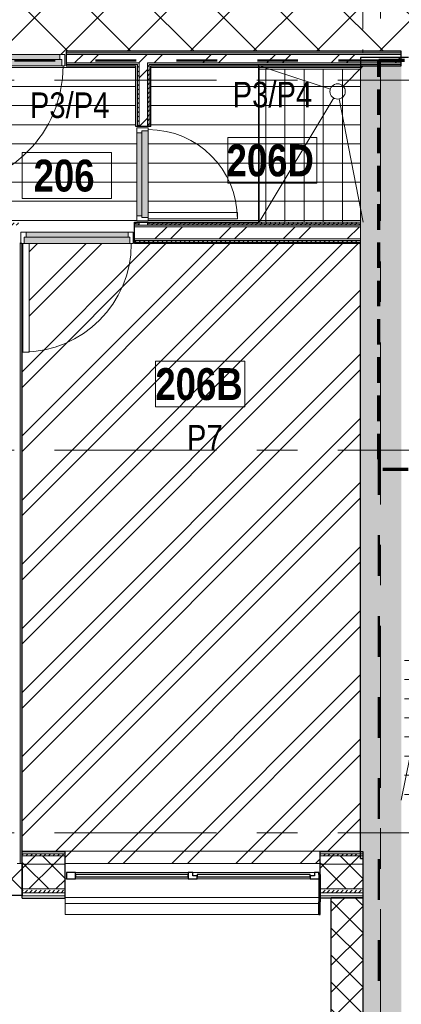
# Model space of a CAD drawing. Header units: millimetres. Extents: x -1660 to 55061, y -2461 to 22251.
# Tile 43 of 76: x 21169 to 24163, y 3154 to 10874. Entities that reach past the tile are written whole.
import ezdxf

# ---------------------------------------------------------------- set-up
doc = ezdxf.new("R2010")
doc.units = ezdxf.units.MM
for name, pattern in [('Dash', [635, 317.5, -317.5]), ('EST_Dash_2_1_', [300, 200, -100]), ('Grid Line 1_2_', [2222.5, 1270, -317.5, 317.5, -317.5]), ('Overhead', [396.875, 238.125, -158.75])]:
    doc.linetypes.add(name, pattern=pattern)
for name, color, linetype, lineweight, true_color in [('_ hall', 9, 'Continuous', 9, 0x808080), ('_Tuletõkketsoon', 1, 'Dash', 50, 0xff0000), ('Color Fill-2', 9, 'Continuous', 9, 0x808080), ('Color Fill-3', 7, 'Continuous', 9, 0xc0c040), ('Color Fill-4', 7, 'Continuous', 9, 0xab8450), ('Cut Pattern-1', 7, 'Continuous', 25, 0x787878), ('Cut Pattern-2', 7, 'Continuous', 9, 0x787878), ('Cut Pattern-4', 9, 'Continuous', 9, 0x808080), ('Detail Items-2', 9, 'Continuous', 9, 0x808080), ('Doors-1', 7, 'Continuous', 9, 0xc18479), ('Doors-3', 7, 'Continuous', 9, 0x646464), ('Room Tags-1', 7, 'Continuous', 9, 0x800000), ('SMA_Tuletõkkesektsioon', 1, 'EST_Dash_2_1_', 70, 0xff0000)]:
    doc.layers.add(name, color=color, linetype=linetype, lineweight=lineweight, true_color=true_color)
for name, color, linetype, lineweight in [('_Beyond_', 7, 'Continuous', 9), ('_Overhead_', 7, 'Overhead', 9), ('Common Edges', 7, 'Continuous', 9), ('Cut Pattern-3', 7, 'Continuous', 9), ('Doors', 7, 'Continuous', 9), ('Doors-2', 7, 'Continuous', 18), ('Floors', 7, 'Continuous', 9), ('Generic Models', 7, 'Continuous', 9), ('Generic Models-1', 7, 'Continuous', 25), ('Grids-1', 7, 'Grid Line 1_2_', 9), ('Plan Swing', 7, 'Continuous', 9), ('Room Tags', 7, 'Continuous', 9), ('Thin Lines', 7, 'Continuous', 9), ('Walls', 7, 'Continuous', 9), ('Walls-1', 7, 'Continuous', 25), ('Windows', 7, 'Continuous', 9), ('Windows-1', 7, 'Continuous', 25)]:
    doc.layers.add(name, color=color, linetype=linetype, lineweight=lineweight)
doc.styles.add('Swis721 Cn BT_1', font='swissc.ttf', dxfattribs={"height": 200})
doc.styles.add('Swis721 Cn BT_B', font='swisscb.ttf', dxfattribs={"height": 250})
pattern_1 = [(45, (0, 0), (0, 35.35534), [25, -25])]
pattern_2 = [(45, (0, 0), (-106.066, 106.066), []), (135, (0, 0), (-106.066, -106.066), [])]
pattern_3 = [(45, (0, 0), (-251.447, 251.447), []), (45, (0, 381), (-251.447, 251.447), [])]
pattern_4 = [(0, (0, 0), (0, 150), [])]

# ---------------------------------------------------------------- blocks, each defined once
blk = doc.blocks.new('SMA_D01_ 1-poolne - SU-P-10- 900x2100 2 korrus-2368500-2 Korruse põrandate plaan')
at = {"layer": 'Doors-1'}
for points in [[(64.9, 84.5), (-415, 84.5), (-415, 34.5), (415, 34.5), (415, 84.5), (375, 84.5)], [(-400, 34.5), (-400, -5.5), (400, -5.5), (400, 34.5), (64.9, 34.5)]]:
    blk.add_hatch(color=256, dxfattribs=at).paths.add_polyline_path(points, flags=0)
at = {"layer": 'Doors'}
for p, q in [((375, 84.5), (-415, 84.5)), ((-400, 34.5), (400, 34.5)), ((400, -5.5), (-400, -5.5))]:
    blk.add_line(p, q, dxfattribs=at)
at = {"layer": 'Doors-2'}
for p, q in [((425, 934.5), (375, 934.5)), ((375, 934.5), (375, 84.5)), ((425, 84.5), (425, 934.5)), ((-415, 84.5), (-440, 84.5)), ((-440, 84.5), (-440, -5.5)), ((-415, 34.5), (-415, 84.5)), ((375, 84.5), (425, 84.5)), ((415, 84.5), (415, 34.5)), ((440, 84.5), (425, 84.5)), ((440, -5.5), (440, 84.5)), ((-400, 34.5), (-415, 34.5)), ((-400, -5.5), (-400, 34.5)), ((415, 34.5), (400, 34.5)), ((400, 34.5), (400, -5.5)), ((-440, -5.5), (-400, -5.5)), ((400, -5.5), (440, -5.5))]:
    blk.add_line(p, q, dxfattribs=at)
at = {"layer": 'Plan Swing'}
blk.add_arc((425, 84.5), 850, 90, 180, dxfattribs=at)
blk = doc.blocks.new('SMA_D01_ 1-poolne - SU-P-04 - 750x2100-1929737-2 Korruse põrandate plaan')
at = {"layer": 'Doors-3'}
for points in [[(-340, 38), (-340, -12), (340, -12), (340, 38), (29.2, 38)], [(-325, -52), (325, -52), (325, -12), (-325, -12)]]:
    blk.add_hatch(color=256, dxfattribs=at).paths.add_polyline_path(points, flags=0)
at = {"layer": 'Doors'}
for p, q in [((300, 38), (-340, 38)), ((-325, -12), (325, -12)), ((325, -52), (-325, -52))]:
    blk.add_line(p, q, dxfattribs=at)
at = {"layer": 'Doors-2'}
for p, q in [((350, 738), (300, 738)), ((300, 738), (300, 38)), ((350, 38), (350, 738)), ((-340, 38), (-365, 38)), ((-365, 38), (-365, -52)), ((-340, -12), (-340, 38)), ((300, 38), (350, 38)), ((340, 38), (340, -12)), ((365, 38), (350, 38)), ((365, -52), (365, 38)), ((-365, -52), (-325, -52)), ((-325, -12), (-340, -12)), ((-325, -52), (-325, -12)), ((340, -12), (325, -12)), ((325, -12), (325, -52)), ((325, -52), (365, -52))]:
    blk.add_line(p, q, dxfattribs=at)
at = {"layer": 'Plan Swing'}
blk.add_arc((350, 38), 700, 90, 180, dxfattribs=at)
blk = doc.blocks.new('SMA_D01_ 1-poolne - SU-P-07 - 1000x2100 2korrus-2306900-2 Korruse põrandate plaan')
at = {"layer": 'Doors-1'}
for points in [[(103.1, 58), (-465, 58), (-465, 8), (465, 8), (465, 58), (425, 58)], [(103.1, 8), (-450, 8), (-450, -32), (450, -32), (450, 8), (425, 8)]]:
    blk.add_hatch(color=256, dxfattribs=at).paths.add_polyline_path(points, flags=0)
at = {"layer": 'Doors'}
for p, q in [((425, 58), (-465, 58)), ((-450, 8), (450, 8)), ((450, -32), (-450, -32))]:
    blk.add_line(p, q, dxfattribs=at)
at = {"layer": 'Doors-2'}
for p, q in [((475, 1008), (425, 1008)), ((425, 1008), (425, 58)), ((475, 58), (475, 1008)), ((-465, 58), (-490, 58)), ((-490, 58), (-490, -32)), ((-465, 8), (-465, 58)), ((-450, 8), (-465, 8)), ((-450, -32), (-450, 8)), ((425, 58), (475, 58)), ((465, 8), (450, 8)), ((450, 8), (450, -32)), ((465, 58), (465, 8)), ((490, 58), (475, 58)), ((490, -32), (490, 58)), ((-490, -32), (-450, -32)), ((450, -32), (490, -32))]:
    blk.add_line(p, q, dxfattribs=at)
at = {"layer": 'Plan Swing'}
blk.add_arc((475, 58), 950, 90, 180, dxfattribs=at)
blk = doc.blocks.new('1_0 W - 2x2 - -A-03-V8-2 Korruse põrandate plaan')
at = {"layer": 'Windows'}
for p, q in [((1000, 223), (-990, 223)), ((1000, 223), (1000, 181)), ((-920, 31), (-35, 31)), ((35, 31), (920, 31)), ((1000, 31), (990, 31)), ((0, -19), (-955, -19)), ((920, -19), (35, -19))]:
    blk.add_line(p, q, dxfattribs=at)
at = {"layer": 'Windows-1'}
for p, q in [((-920, 31), (-990, 31)), ((-955, -19), (-955, 6)), ((-955, 6), (-920, 6)), ((-920, 6), (-920, 31)), ((-35, 16), (-920, 16)), ((-920, 16), (-920, -4)), ((35, 31), (-35, 31)), ((-35, 31), (-35, 6)), ((-35, -4), (-35, 16)), ((-35, 6), (0, 6)), ((0, 6), (0, -19)), ((35, -19), (35, 31)), ((920, 16), (35, 16)), ((35, 16), (35, -4)), ((990, 31), (920, 31)), ((920, 31), (920, -19)), ((920, -4), (920, 16)), ((990, -19), (990, 31)), ((-990, -2.5), (-990, -19)), ((-990, -19), (-955, -19)), ((-920, -4), (-35, -4)), ((0, -19), (35, -19)), ((35, -4), (920, -4)), ((920, -19), (990, -19))]:
    blk.add_line(p, q, dxfattribs=at)
blk = doc.blocks.new('Generic Models 20 - Generic Models 17-1545920-2 Korruse põrandate plaan')
at = {"layer": 'Generic Models'}
for p in [(21526.3, 3945.6), (23516.3, 3857.6)]:
    blk.add_line(p, (21526.3, 3857.6), dxfattribs=at)
at = {"layer": 'Generic Models-1'}
for p, q in [((23526.3, 4171.1), (23516.3, 4171.1)), ((23516.3, 4171.1), (23516.3, 3958)), ((23526.3, 4171.1), (23526.3, 3958)), ((23516.3, 3857.6), (23516.3, 3958)), ((23526.3, 3857.6), (23526.3, 3958)), ((23516.3, 3857.6), (23526.3, 3857.6))]:
    blk.add_line(p, q, dxfattribs=at)
blk = doc.blocks.new('1_0 Room Tag - 2_5mm Nr-411650-2 Korruse põrandate plaan')
at = {"layer": 'Room Tags'}
for p, q in [((3.5, 1.8), (-3.5, 1.8)), ((-3.5, 1.8), (-3.5, -1.8)), ((3.5, 1.8), (3.5, -1.8)), ((3.5, -1.8), (-3.5, -1.8))]:
    blk.add_line(p, q, dxfattribs=at)

msp = doc.modelspace()

# ---------------------------------------------------------------- hatches: boundary and pattern name
at = {"layer": 'Color Fill-2'}
h = msp.add_hatch(dxfattribs=at)
h.set_pattern_fill('FP_41', color=256, style=0, pattern_type=2)
h.set_pattern_definition(pattern_4)
h.paths.add_polyline_path([(22069, 9202.6), (22069, 9287.1), (22139, 9287.1), (22139, 9297.1), (22087, 9297.1), (22087, 10027.1), (22139, 10027.1), (22139, 10037.1), (22081, 10037.1), (22081, 10511.1), (21534, 10511.1), (21534, 10569.1), (21524, 10569.1), (21524, 10511.1), (20609, 10511.1), (20609, 9561.1), (20559, 9561.1), (20559, 10511.1), (20544, 10511.1), (20544, 10569.1), (20534, 10569.1), (20534, 10511.1), (20141.5, 10511.1), (20141.5, 10037.1), (20083.5, 10037.1), (20083.5, 10027.1), (20135.5, 10027.1), (20135.5, 9297.1), (20083.5, 9297.1), (20083.5, 9287.1), (20129, 9287.1), (20129, 9202.6), (20139, 9202.6), (20139, 9208.1), (21019, 9208.1), (21019, 9202.6), (21029, 9202.6), (21029, 9287.1), (21169, 9287.1), (21169, 9202.6), (21179, 9202.6), (21179, 9208.1), (22059, 9208.1), (22059, 9202.6)], flags=0)
h = msp.add_hatch(dxfattribs=at)
h.set_pattern_fill('FP_41', color=256, style=0, pattern_type=2)
h.set_pattern_definition(pattern_4)
h.paths.add_polyline_path([(22877, 9287.1), (23048.7, 9287.1), (23048.7, 10487.1), (23843.1, 10487.1), (23843.1, 10511.1), (22197, 10511.1), (22197, 10037.1), (22139, 10037.1), (22139, 10027.1), (22177, 10027.1), (22177, 9362.1), (22877, 9362.1), (22877, 9312.1), (22177, 9312.1), (22177, 9297.1), (22139, 9297.1), (22139, 9287.1), (22277.8, 9287.1)], flags=0)
at = {"layer": 'Color Fill-3'}
h = msp.add_hatch(dxfattribs=at)
h.set_pattern_fill('FP_3', color=256, style=0, pattern_type=2)
h.set_pattern_definition(pattern_3)
h.paths.add_polyline_path([(21189.5, 4168.6), (21189.5, 4349.6), (21526.3, 4349.6), (21526.3, 4258.6), (23526.3, 4258.6), (23526.3, 4349.6), (23843.1, 4349.6), (23843.1, 9118.1), (22069, 9118.1), (22069, 9202.6), (22059, 9202.6), (22059, 9118.1), (21244, 9118.1), (21244, 8268.1), (21194, 8268.1), (21194, 9118.1), (21185.5, 9118.1), (21186.2, 4258.6), (21188.6, 4258.6), (21188.6, 4168.6)], flags=0)
h.paths.add_polyline_path([(21169, 9118.1), (21179, 9118.1), (21179, 9202.6), (21169, 9202.6), (21169, 9128.3)], flags=0)
at = {"layer": 'Color Fill-4'}
h = msp.add_hatch(dxfattribs=at)
h.set_pattern_fill('FP_42', color=256, style=0, pattern_type=2)
h.set_pattern_definition([(45, (0, 0), (-247.4874, 247.4874), []), (135, (0, 0), (-247.4874, -247.4874), [])])
h.paths.add_polyline_path([(11850.5, 10497.1), (11850.5, 10657.1), (12150.5, 10657), (12150.5, 10557.1), (12162.1, 10557.1), (12162.1, 10615.1), (12750.5, 10615.1), (12750.5, 10612.1), (14803.3, 10612.1), (14803.3, 10615.1), (15187.1, 10615.1), (15187.1, 10557.1), (15197.1, 10557.1), (15197.1, 10609.1), (16377.1, 10609.1), (16377.1, 10557.1), (16387.1, 10557.1), (16387.1, 10627.1), (20534, 10627.1), (20534, 10569.1), (20544, 10569.1), (20544, 10601.1), (21524, 10601.1), (21524, 10569.1), (21534, 10569.1), (21534, 10627.1), (24162.1, 10627.1), (24163.1, 10579.1), (30166, 10579.1), (30166, 11777.1), (29866, 11777.1), (29866, 11857.1), (27566, 11857.1), (27566, 11915.1), (27556, 11915.1), (27556, 11857.1), (27541, 11857.1), (27541, 10907.1), (27491, 10907.1), (27491, 11857.1), (26576, 11857.7), (26576, 11915.1), (26566, 11915.1), (26566, 11857.1), (21546, 11857.1), (21546, 11915.1), (21536, 11915.1), (21536, 11883.1), (20556, 11883.1), (20556, 11915.1), (20546, 11915.1), (20546, 11857.1), (15546, 11857.1), (15546, 11915.1), (15536, 11915.1), (15536, 11883.1), (14556, 11883.1), (14556, 11915.1), (14546, 11915.1), (14546, 11857.1), (9546, 11857.1), (9546, 11915.1), (9536, 11915.1), (9536, 11857.1), (8621, 11857.1), (8621, 10907.1), (8571, 10907.1), (8571, 11857.1), (8556, 11857.1), (8556, 11915.1), (8546, 11915.1), (8546, 11857.1), (6159.3, 11856.7), (6159.3, 10657.1), (11830.5, 10657.1), (11830.5, 10577.1), (11840.5, 10577.1), (11840.5, 10497.1)], flags=0)
at = {"layer": 'Cut Pattern-1'}
for points in [[(24163.1, 4297.2), (24162.1, 10575.9), (24129.7, 10536.1), (23843.1, 10536.1), (23843.1, 10337.5), (23968.1, 10337.5), (23968.1, 4297.2), (24076.4, 4297.2)], [(23863.1, 4297.2), (23968.1, 4297.2), (23968.1, 10337.5), (23843.1, 10337.5), (23843.1, 4297.2), (23858.1, 4297.2)], [(24076.4, -361), (24163.1, -361), (24163.1, 4297.2), (23968.1, 4297.2), (23968.1, 3958), (23863.1, 3958), (23863.1, -361)], [(23968.1, 3958), (23968.1, 4297.2), (23863.1, 4297.2), (23863.1, 3958)]]:
    msp.add_hatch(color=256, dxfattribs=at).paths.add_polyline_path(points, flags=0)
at = {"layer": 'Cut Pattern-2'}
h = msp.add_hatch(dxfattribs=at)
h.set_pattern_fill('FP_3', color=256, style=0, pattern_type=2)
h.set_pattern_definition(pattern_3)
h.paths.add_polyline_path([(18011.7, 10536.1), (20534, 10536.1), (20534, 10602.1), (18011.7, 10602.1)], flags=0)
h.paths.add_polyline_path([(24129.7, 10536.1), (24162.1, 10577.1), (24162.1, 10602.1), (21534, 10602.1), (21534, 10536.1), (24076.4, 10536.1)], flags=0)
h = msp.add_hatch(dxfattribs=at)
h.set_pattern_fill('FP_3', color=256, style=0, pattern_type=2)
h.set_pattern_definition(pattern_3)
h.paths.add_polyline_path([(22172, 10337.5), (22172, 10536.1), (22106, 10536.1), (22106, 10337.5)], flags=0)
h = msp.add_hatch(dxfattribs=at)
h.set_pattern_fill('FP_3', color=256, style=0, pattern_type=2)
h.set_pattern_definition(pattern_3)
h.paths.add_polyline_path([(22172, 9262.1), (22172, 9287.1), (22106, 9287.1), (22106, 9262.1), (22127, 9262.1)], flags=0)
h.paths.add_polyline_path([(22127, 10037.1), (22172, 10037.1), (22172, 10337.5), (22106, 10337.5), (22106, 10037.1)], flags=0)
h = msp.add_hatch(dxfattribs=at)
h.set_pattern_fill('FP_3', color=256, style=0, pattern_type=2)
h.set_pattern_definition(pattern_3)
h.paths.add_polyline_path([(22183.1, 9155.1), (23843.1, 9155.1), (23843.1, 9250.1), (22183.1, 9250.1), (22183.1, 9189.2)], flags=0)
at = {"layer": 'Cut Pattern-3'}
h = msp.add_hatch(dxfattribs=at)
h.set_pattern_fill('FP_1', color=256, style=0, pattern_type=2)
h.set_pattern_definition(pattern_1)
h.paths.add_polyline_path([(23888, 10614.6), (24162.1, 10614.6), (24162.1, 10627.1), (21534, 10627.1), (21534, 10614.6), (23815, 10614.6)], flags=0)
h.paths.add_polyline_path([(18401.3, 10614.6), (20534, 10614.6), (20534, 10627.1), (18011.7, 10627.1), (18011.7, 10614.6), (18360.8, 10614.6)], flags=0)
h = msp.add_hatch(dxfattribs=at)
h.set_pattern_fill('FP_1', color=256, style=0, pattern_type=2)
h.set_pattern_definition(pattern_1)
h.paths.add_polyline_path([(21554.1, 10602.1), (24162.1, 10602.1), (24162.1, 10614.6), (21534, 10614.6), (21534, 10602.1)], flags=0)
h.paths.add_polyline_path([(18560.1, 10602.1), (20534, 10602.1), (20534, 10614.6), (18011.7, 10614.6), (18011.7, 10602.1), (18547.6, 10602.1)], flags=0)
h = msp.add_hatch(dxfattribs=at)
h.set_pattern_fill('FP_1', color=256, style=0, pattern_type=2)
h.set_pattern_definition(pattern_1)
h.paths.add_polyline_path([(20534, 10523.6), (20534, 10536.1), (20116.5, 10536.1), (20116.5, 10523.6), (20293, 10523.6)], flags=0)
h.paths.add_polyline_path([(18032.3, 10523.6), (18505.6, 10523.6), (18505.6, 10536.1), (18011.7, 10536.1), (18011.7, 10523.6)], flags=0)
h.paths.add_polyline_path([(18570.1, 10523.6), (20050.5, 10523.6), (20050.5, 10536.1), (18570.1, 10536.1), (18570.1, 10534.9)], flags=0)
h.paths.add_polyline_path([(22106, 10523.6), (22106, 10536.1), (21534, 10536.1), (21534, 10523.6), (22093.5, 10523.6)], flags=0)
h.paths.add_polyline_path([(23445.8, 10523.6), (23843.1, 10523.6), (23843.1, 10536.1), (22172, 10536.1), (22172, 10523.6), (22184.7, 10523.6)], flags=0)
h = msp.add_hatch(dxfattribs=at)
h.set_pattern_fill('FP_1', color=256, style=0, pattern_type=2)
h.set_pattern_definition(pattern_1)
h.paths.add_polyline_path([(18011.7, 10511.1), (18505.6, 10511.1), (18505.6, 10523.6), (18011.7, 10523.6)], flags=0)
h.paths.add_polyline_path([(23445.8, 10511.1), (23843.1, 10511.1), (23843.1, 10523.6), (22184.5, 10523.6), (22184.7, 10511.1), (22197, 10511.1)], flags=0)
h.paths.add_polyline_path([(18570.1, 10511.1), (20038, 10511.1), (20038, 10523.6), (18570.1, 10523.6)], flags=0)
h.paths.add_polyline_path([(22081, 10511.1), (22093.5, 10511.1), (22093.5, 10523.6), (21534, 10523.6), (21534, 10511.1), (21869.4, 10511.1)], flags=0)
h.paths.add_polyline_path([(20534, 10511.1), (20534, 10523.6), (20129, 10523.6), (20129, 10511.1), (20293, 10511.1)], flags=0)
h = msp.add_hatch(dxfattribs=at)
h.set_pattern_fill('FP_1', color=256, style=0, pattern_type=2)
h.set_pattern_definition(pattern_1)
h.paths.add_polyline_path([(22106, 10337.5), (22106, 10523.6), (22093.5, 10523.6), (22093.5, 10337.5)], flags=0)
h = msp.add_hatch(dxfattribs=at)
h.set_pattern_fill('FP_1', color=256, style=0, pattern_type=2)
h.set_pattern_definition(pattern_1)
h.paths.add_polyline_path([(22184.5, 10337.5), (22184.5, 10523.6), (22172, 10523.6), (22172, 10337.5)], flags=0)
h = msp.add_hatch(dxfattribs=at)
h.set_pattern_fill('FP_1', color=256, style=0, pattern_type=2)
h.set_pattern_definition(pattern_1)
h.paths.add_polyline_path([(22184.5, 10337.5), (22197, 10337.5), (22197, 10511.1), (22184.5, 10511.1), (22184.5, 10429.8)], flags=0)
h = msp.add_hatch(dxfattribs=at)
h.set_pattern_fill('FP_1', color=256, style=0, pattern_type=2)
h.set_pattern_definition(pattern_1)
h.paths.add_polyline_path([(22106, 10037.1), (22106, 10337.5), (22093.5, 10337.5), (22093.5, 10037.1)], flags=0)
h = msp.add_hatch(dxfattribs=at)
h.set_pattern_fill('FP_1', color=256, style=0, pattern_type=2)
h.set_pattern_definition(pattern_1)
h.paths.add_polyline_path([(22177, 10037.1), (22184.5, 10037.1), (22184.5, 10337.5), (22172, 10337.5), (22172, 10037.1)], flags=0)
h = msp.add_hatch(dxfattribs=at)
h.set_pattern_fill('FP_1', color=256, style=0, pattern_type=2)
h.set_pattern_definition(pattern_1)
h.paths.add_polyline_path([(22184.7, 10037.1), (22197, 10037.1), (22197, 10337.5), (22184.5, 10337.5), (22184.5, 10037.1)], flags=0)
h = msp.add_hatch(dxfattribs=at)
h.set_pattern_fill('FP_1', color=256, style=0, pattern_type=2)
h.set_pattern_definition(pattern_1)
h.paths.add_polyline_path([(22183.1, 9274.6), (22183.1, 9287.1), (22172, 9287.1), (22172, 9274.6), (22177, 9274.6)], flags=0)
h.paths.add_polyline_path([(22069, 9274.6), (22106, 9274.6), (22106, 9287.1), (22069, 9287.1)], flags=0)
h.paths.add_polyline_path([(21148.5, 9274.6), (21169, 9274.6), (21169, 9287.1), (21029, 9287.1), (21029, 9274.6), (21053.5, 9274.6)], flags=0)
h.paths.add_polyline_path([(20038, 9274.6), (20038, 9287.1), (20017.1, 9287.1), (20017.1, 9274.6)], flags=0)
h = msp.add_hatch(dxfattribs=at)
h.set_pattern_fill('FP_1', color=256, style=0, pattern_type=2)
h.set_pattern_definition(pattern_1)
h.paths.add_polyline_path([(22177, 9262.1), (22183.1, 9262.1), (22183.1, 9274.6), (22172, 9274.6), (22172, 9262.1)], flags=0)
h.paths.add_polyline_path([(21148.5, 9262.1), (21169, 9262.1), (21169, 9274.6), (21029, 9274.6), (21029, 9262.1), (21053.5, 9262.1)], flags=0)
h.paths.add_polyline_path([(22069, 9262.1), (22106, 9262.1), (22106, 9274.6), (22069, 9274.6)], flags=0)
h.paths.add_polyline_path([(20050.5, 9262.1), (20050.5, 9274.6), (20017.1, 9274.6), (20017.1, 9262.1), (20045.5, 9262.1)], flags=0)
h.paths.add_polyline_path([(20129, 9262.1), (20129, 9274.6), (20116.5, 9274.6), (20116.5, 9262.1)], flags=0)
h = msp.add_hatch(dxfattribs=at)
h.set_pattern_fill('FP_1', color=256, style=0, pattern_type=2)
h.set_pattern_definition(pattern_1)
h.paths.add_polyline_path([(23841.6, 9274.6), (23843.1, 9274.6), (23843.1, 9287.1), (22183.1, 9287.1), (22183.1, 9274.6), (23445.8, 9274.6)], flags=0)
h = msp.add_hatch(dxfattribs=at)
h.set_pattern_fill('FP_1', color=256, style=0, pattern_type=2)
h.set_pattern_definition(pattern_1)
h.paths.add_polyline_path([(22877, 9262.1), (23843.1, 9262.1), (23843.1, 9274.6), (22183.1, 9274.6), (22183.1, 9262.1), (22184.7, 9262.1)], flags=0)
h = msp.add_hatch(dxfattribs=at)
h.set_pattern_fill('FP_1', color=256, style=0, pattern_type=2)
h.set_pattern_definition(pattern_1)
h.paths.add_polyline_path([(21029, 9130.6), (21041.5, 9130.6), (21041.5, 9143.1), (21029, 9143.1)], flags=0)
h.paths.add_polyline_path([(22183.1, 9130.6), (22183.1, 9143.1), (22069, 9143.1), (22069, 9130.6)], flags=0)
h.paths.add_polyline_path([(21169, 9130.6), (21169, 9143.1), (21160.5, 9143.1), (21160.5, 9130.6), (21169, 9130.6)], flags=0)
h.paths.add_polyline_path([(20129, 9130.6), (20129, 9143.1), (20017.1, 9143.1), (20017.1, 9130.6)], flags=0)
h = msp.add_hatch(dxfattribs=at)
h.set_pattern_fill('FP_1', color=256, style=0, pattern_type=2)
h.set_pattern_definition(pattern_1)
h.paths.add_polyline_path([(22183.1, 9118.1), (22183.1, 9130.6), (22069, 9130.6), (22069, 9118.1)], flags=0)
h.paths.add_polyline_path([(20129, 9118.1), (20129, 9130.6), (20017.1, 9130.6), (20017.1, 9118.1)], flags=0)
h = msp.add_hatch(dxfattribs=at)
h.set_pattern_fill('FP_1', color=256, style=0, pattern_type=2)
h.set_pattern_definition(pattern_1)
h.paths.add_polyline_path([(21173, 4258.6), (21185.5, 4258.6), (21185.5, 9118.1), (21173, 9118.1), (21173, 4287.7)], flags=0)
h = msp.add_hatch(dxfattribs=at)
h.set_pattern_fill('FP_1', color=256, style=0, pattern_type=2)
h.set_pattern_definition(pattern_1)
h.paths.add_polyline_path([(23445.8, 9130.6), (23843.1, 9130.6), (23843.1, 9143.1), (22183.1, 9143.1), (22183.1, 9130.6), (22184.7, 9130.6)], flags=0)
h = msp.add_hatch(dxfattribs=at)
h.set_pattern_fill('FP_1', color=256, style=0, pattern_type=2)
h.set_pattern_definition(pattern_1)
h.paths.add_polyline_path([(23841.8, 9118.1), (23843.1, 9118.1), (23843, 9130.6), (22183.1, 9130.6), (22183.1, 9118.1), (23445.8, 9118.1)], flags=0)
h = msp.add_hatch(dxfattribs=at)
h.set_pattern_fill('FP_1', color=256, style=0, pattern_type=2)
h.set_pattern_definition(pattern_1)
h.paths.add_polyline_path([(21189.5, 4334.6), (21526.3, 4334.6), (21526.3, 4349.6), (21189.5, 4349.6)], flags=0)
h.paths.add_polyline_path([(23843.1, 4334.6), (23843.1, 4349.6), (23526.3, 4349.6), (23526.3, 4334.6)], flags=0)
h = msp.add_hatch(dxfattribs=at)
h.set_pattern_fill('FP_1', color=256, style=0, pattern_type=2)
h.set_pattern_definition(pattern_1)
h.paths.add_polyline_path([(21526.3, 4319.6), (21526.3, 4334.6), (21189.5, 4334.6), (21189.5, 4319.6), (21238.8, 4319.6)], flags=0)
h.paths.add_polyline_path([(23526.3, 4319.6), (23843.1, 4320.5), (23843.1, 4334.6), (23526.3, 4334.6)], flags=0)
at = {"layer": 'Cut Pattern-4'}
h = msp.add_hatch(dxfattribs=at)
h.set_pattern_fill('FP_2', color=256, style=0, pattern_type=2)
h.set_pattern_definition(pattern_2)
h.paths.add_polyline_path([(21188.6, 4008.6), (21188.6, 4258.6), (20938.6, 4258.6), (20938.6, 4008.6), (21081.2, 4008.6)], flags=0)
h.paths.add_polyline_path([(17824, 4008.6), (18238.6, 4008.6), (18238.6, 4258.6), (17824, 4258.6), (17824, 4157.6)], flags=0)
h.paths.add_polyline_path([(14849.5, 4008.6), (15124, 4008.6), (15124, 4258.6), (14843.5, 4258.6), (14843.5, 4008.6)], flags=0)
h = msp.add_hatch(dxfattribs=at)
h.set_pattern_fill('FP_2', color=256, style=0, pattern_type=2)
h.set_pattern_definition(pattern_2)
h.paths.add_polyline_path([(21526.3, 4253.6), (21526.3, 4319.6), (21189.5, 4319.6), (21189.5, 4253.6), (21238.8, 4253.6)], flags=0)
h.paths.add_polyline_path([(23863.1, 4253.6), (23863.1, 4297.2), (23843.1, 4297.2), (23843.1, 4319.6), (23526.3, 4319.6), (23526.3, 4253.6), (23858.1, 4253.6)], flags=0)
h = msp.add_hatch(dxfattribs=at)
h.set_pattern_fill('FP_2', color=256, style=0, pattern_type=2)
h.set_pattern_definition(pattern_2)
h.paths.add_polyline_path([(21526.3, 4058.6), (21526.3, 4253.6), (21189.5, 4253.6), (21189.5, 4058.6), (21238.8, 4058.6)], flags=0)
h.paths.add_polyline_path([(23526.3, 4058.6), (23863.1, 4058.6), (23863.1, 4253.6), (23526.3, 4253.6), (23526.3, 4226.7)], flags=0)
h = msp.add_hatch(dxfattribs=at)
h.set_pattern_fill('FP_1', color=256, style=0, pattern_type=2)
h.set_pattern_definition(pattern_1)
h.paths.add_polyline_path([(21526.3, 4028.6), (21526.3, 4058.6), (21189.5, 4058.6), (21189.5, 4028.6), (21453.4, 4028.6)], flags=0)
h.paths.add_polyline_path([(23613.1, 4028.6), (23863.1, 4028.6), (23863.1, 4058.6), (23526.3, 4058.6), (23526.3, 4028.6)], flags=0)
h = msp.add_hatch(dxfattribs=at)
h.set_pattern_fill('FP_2', color=256, style=0, pattern_type=2)
h.set_pattern_definition(pattern_2)
h.paths.add_polyline_path([(23863.1, 3958), (23863.1, 3992.6), (23613.1, 3992.6), (23613.1, 3958)], flags=0)
h = msp.add_hatch(dxfattribs=at)
h.set_pattern_fill('FP_2', color=256, style=0, pattern_type=2)
h.set_pattern_definition(pattern_2)
h.paths.add_polyline_path([(23613.1, -363.6), (23863.1, -363.6), (23863.1, 3958), (23613.1, 3958), (23613.1, -26.9)], flags=0)
at = {"layer": 'Detail Items-2'}
h = msp.add_hatch(dxfattribs=at)
h.set_pattern_fill('FP_43', color=256, style=0, pattern_type=2)
h.set_pattern_definition([(0, (0, 0), (0, 150), []), (90, (0, 0), (-150, 9e-15), [])])
h.paths.add_polyline_path([(24863.4, 4755), (25050.5, 4755), (25050.5, 5979), (24186.9, 5979), (24186.9, 4755), (24706.9, 4755)], flags=0)
h.paths.add_polyline_path([(11500.2, 4843), (11830.5, 4843), (11830.5, 6067), (10966.9, 6067), (10966.9, 4843)], flags=0)
h.paths.add_polyline_path([(23445.8, 9287.1), (23843.1, 9287.1), (23843.1, 10487.1), (23048.7, 10487.1), (23048.7, 9287.1)], flags=0)
h.paths.add_polyline_path([(29066, 11973.1), (29866, 11973.1), (29866, 13052.1), (29066, 13052.1), (29066, 12024.9)], flags=0)
h.paths.add_polyline_path([(18401.3, 11973.1), (19057.4, 11973.1), (19057.4, 13052.1), (18213.9, 13052.1), (18213.9, 11973.1), (18279.5, 11973.1)], flags=0)
h.paths.add_polyline_path([(17893.9, 11973.1), (17893.9, 13052.1), (17051.2, 13052.1), (17051.2, 11973.1), (17869.5, 11973.1)], flags=0)
h.paths.add_polyline_path([(7077.4, 12009), (7077.4, 13052.1), (6213.8, 13052.1), (6213.8, 12009), (7073.8, 12009)], flags=0)

# ---------------------------------------------------------------- linework, layer by layer
at = {"layer": '_ hall'}
for p, q in [((23043.1, 10519), (23043.1, 9287.1)), ((23043.1, 10519), (23043.1, 9287.1)), ((23048.7, 9287.1), (23048.7, 10511.1)), ((23048.7, 10511.1), (23606.5, 10329.5)), ((23707.1, 10351.8), (23863.1, 10511.1)), ((23632.7, 10260.5), (23048.7, 9287.1)), ((23674.6, 10252.2), (23863.1, 9287.1)), ((24352.4, 5703.4), (24162, 4755))]:
    msp.add_line(p, q, dxfattribs=at)
msp.add_circle((23663.1, 10311.1), 60, dxfattribs=at)
at = {"layer": '_Beyond_'}
for p, q in [((21185.5, 4558.6), (21188.6, 4558.6)), ((21188.6, 4558.6), (21188.6, 4258.6)), ((21189.5, 4354.6), (23843.1, 4354.6)), ((21189.5, 4354.6), (21189.5, 4349.6)), ((23516.3, 3992.6), (21526.3, 3992.6))]:
    msp.add_line(p, q, dxfattribs=at)
at = {"layer": '_Overhead_'}
msp.add_line((23861.8, 13418.7), (23861.8, 10618.7), dxfattribs=at)
at = {"layer": '_Tuletõkketsoon'}
for p, q in [((23987.1, 10554.1), (17987.1, 10554.1)), ((23987.1, -471), (23987.1, 7427.1))]:
    msp.add_line(p, q, dxfattribs=at)
at = {"layer": 'Common Edges'}
for p, q in [((24162.1, 10614.6), (21534, 10614.6)), ((24162.1, 10602.1), (21534, 10602.1)), ((22106, 10536.1), (21534, 10536.1)), ((22093.5, 10523.6), (21534, 10523.6)), ((22093.5, 10523.6), (22093.5, 10037.1)), ((22106, 10536.1), (22106, 10037.1)), ((22172, 10536.1), (22172, 10037.1)), ((24162.1, 10536.1), (22172, 10536.1)), ((22184.5, 10523.6), (22184.5, 10037.1)), ((24162.1, 10523.6), (22184.5, 10523.6)), ((22106, 9274.6), (22069, 9274.6)), ((22106, 9287.1), (22106, 9262.1)), ((22172, 9287.1), (22172, 9262.1)), ((23843.1, 9274.6), (22172, 9274.6)), ((23843.1, 9118.1), (23843.1, 9287.1)), ((23843.1, 9262.1), (22069, 9262.1)), ((23843.1, 9250.1), (22069, 9250.1)), ((21173, 9118.1), (21173, 4258.6)), ((23843.1, 9155.1), (22069, 9155.1)), ((23843.1, 9143.1), (22069, 9143.1)), ((23843.1, 9130.6), (22069, 9130.6)), ((21526.3, 4334.6), (21189.5, 4334.6)), ((23863.1, 4334.6), (23526.3, 4334.6)), ((21526.3, 4319.6), (21189.5, 4319.6)), ((21526.3, 4253.6), (21189.5, 4253.6)), ((23863.1, 4319.6), (23526.3, 4319.6)), ((23863.1, 4253.6), (23526.3, 4253.6)), ((21526.3, 4058.6), (21189.5, 4058.6)), ((21526.3, 4028.6), (21189.5, 4028.6)), ((23863.1, 4058.6), (23526.3, 4058.6)), ((23863.1, 4028.6), (23526.3, 4028.6)), ((20938.6, 4008.6), (21188.6, 4008.6)), ((21526.3, 4003.6), (21189.5, 4003.6)), ((23863.1, 4003.6), (23526.3, 4003.6)), ((23613.1, -614.6), (23613.1, 3992.6))]:
    msp.add_line(p, q, dxfattribs=at)
at = {"layer": 'Floors'}
msp.add_line((21526.3, 4258.6), (23526.3, 4258.6), dxfattribs=at)
at = {"layer": 'Grids-1'}
for p, q in [((24000, 17234.2), (24000, 639.2)), ((1439.8, 10400), (35035.1, 10400)), ((1439.8, 7500), (35035.1, 7500)), ((1439.8, 4500), (35035.1, 4500))]:
    msp.add_line(p, q, dxfattribs=at)
at = {"layer": 'SMA_Tuletõkkesektsioon'}
for p, q in [((30187.1, 10554.1), (23987.1, 10554.1)), ((23987.1, 7427.1), (23987.1, 10554.1)), ((24017, 7350), (35817, 7350))]:
    msp.add_line(p, q, dxfattribs=at)
at = {"layer": 'Thin Lines'}
for p, q in [((23843.1, 10487.1), (23048.7, 10487.1)), ((23048.7, 10487.1), (23048.7, 9287.1)), ((23843.1, 9287.1), (23843.1, 10487.1)), ((23048.7, 9287.1), (23843.1, 9287.1))]:
    msp.add_line(p, q, dxfattribs=at)
at = {"layer": 'Walls'}
msp.add_line((21185.5, 4258.6), (21148.5, 4258.6), dxfattribs=at)
at = {"layer": 'Walls-1'}
for p, q in [((24162.1, 10627.1), (21534, 10627.1)), ((21534, 10627.1), (21534, 10511.1)), ((23843.1, 10577.1), (23843.1, 10487.1)), ((24218.2, 10577.1), (23843.1, 10577.1)), ((24162.1, 10511.1), (24162.1, 10627.1)), ((21534, 10511.1), (22081, 10511.1)), ((22081, 10037.1), (22081, 10511.1)), ((22197, 10037.1), (22197, 10511.1)), ((22197, 10511.1), (24162.1, 10511.1)), ((22197, 10037.1), (22081, 10037.1)), ((22069, 9287.1), (23048.7, 9287.1)), ((22069, 9118.1), (22069, 9287.1)), ((21185.5, 9118.1), (21169, 9118.1)), ((21185.5, 9118.1), (21185.5, 4258.6)), ((23843.1, 9118.1), (22069, 9118.1)), ((23843.1, 4297.2), (23843.1, 9118.1)), ((21526.3, 4349.6), (21189.5, 4349.6)), ((21189.5, 3987.6), (21189.5, 4349.6)), ((21526.3, 3987.6), (21526.3, 4349.6)), ((23863.1, 4349.6), (23526.3, 4349.6)), ((23526.3, 3987.6), (23526.3, 4349.6)), ((23863.1, -363.6), (23863.1, 4349.6)), ((21188.6, 4258.6), (21185.5, 4258.6)), ((21188.6, 4258.6), (21188.6, 4007.6)), ((23843.1, 4297.2), (23863.1, 4297.2)), ((21188.6, 4007.6), (20938.6, 4007.6)), ((21189.5, 3987.6), (21526.3, 3987.6)), ((23863.1, 3987.6), (23526.3, 3987.6)), ((23612.1, -614.6), (23612.1, 3992.6)), ((23612.1, 3992.6), (23863.1, 3992.6))]:
    msp.add_line(p, q, dxfattribs=at)

# ---------------------------------------------------------------- block references
at = {"layer": 'Doors'}
for name, p, rotation in [('SMA_D01_ 1-poolne - SU-P-07 - 1000x2100 2korrus-2306900-2 Korruse põrandate plaan', (21034, 10569.1), 180), ('SMA_D01_ 1-poolne - SU-P-04 - 750x2100-1929737-2 Korruse põrandate plaan', (22139, 9662.1), 269.9999999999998), ('SMA_D01_ 1-poolne - SU-P-10- 900x2100 2 korrus-2368500-2 Korruse põrandate plaan', (21619, 9202.6), 180)]:
    msp.add_blockref(name, p, dxfattribs=dict(at, rotation=rotation))
at = {"layer": 'Generic Models'}
msp.add_blockref('Generic Models 20 - Generic Models 17-1545920-2 Korruse põrandate plaan', (0, 0), dxfattribs=at)
at = {"layer": 'Room Tags', "xscale": 99.99999999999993, "yscale": 99.99999999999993, "zscale": 99.99999999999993}
for p in [(23150.5, 9770.9), (21538, 9652.1), (22585.3, 8017.3)]:
    msp.add_blockref('1_0 Room Tag - 2_5mm Nr-411650-2 Korruse põrandate plaan', p, dxfattribs=at)
at = {"layer": 'Windows', "rotation": 180}
msp.add_blockref('1_0 W - 2x2 - -A-03-V8-2 Korruse põrandate plaan', (22526.3, 4168.6), dxfattribs=at)

# ---------------------------------------------------------------- texts
at = {"layer": 'Room Tags', "char_height": 250, "attachment_point": 1, "style": 'Swis721 Cn BT_B'}
for s, insert, width in [('206D', (22791.9, 9895.4), 865.822), ('206', (21278.3, 9776.6), 625.316), ('206B', (22233.2, 8141.8), 849.789)]:
    msp.add_mtext(s, dxfattribs=dict(at, insert=insert, width=width))
at = {"layer": 'Room Tags-1', "char_height": 200, "attachment_point": 1, "style": 'Swis721 Cn BT_1'}
for s, insert, width in [('P3/P4', (22839.5, 10386.6), 745.569), ('P3/P4', (21248.8, 10303.5), 745.569), ('P7', (22480.8, 7695.9), 328.692)]:
    msp.add_mtext(s, dxfattribs=dict(at, insert=insert, width=width))

doc.saveas('drawing.dxf')
